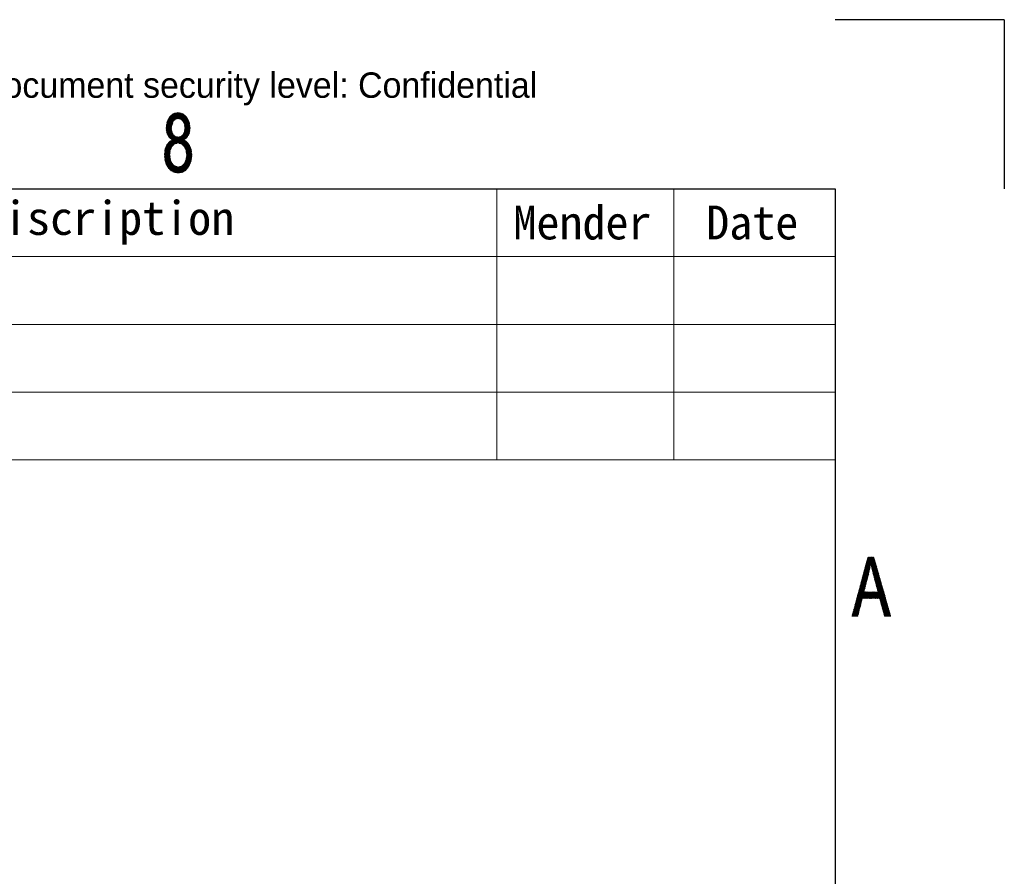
# Model space of a CAD drawing. Header units: millimetres. Extents: x 0 to 420, y 0 to 297.
# Tile 44 of 44: x 362 to 420, y 246 to 297. Entities that reach past the tile are written whole.
import ezdxf

# ---------------------------------------------------------------- set-up
doc = ezdxf.new("R2010")
doc.units = ezdxf.units.MM
doc.layers.add('1', color=7, linetype='Continuous', true_color=0xffffff)
doc.layers.add('171', color=7, linetype='Continuous', true_color=0xffffff)
doc.styles.add('仿宋', font='simfang.ttf')

# ---------------------------------------------------------------- blocks, each defined once
blk = doc.blocks.new('TabularNote3')
at = {"layer": '1', "color": 18, "linetype": 'Continuous', "lineweight": 18}
for p, q in [((344, 287), (390, 287)), ((390, 287), (390, 283)), ((390, 287), (398, 287)), ((398, 287), (410, 287)), ((400.467, 287), (400.467, 283)), ((410, 287), (410, 283)), ((344, 283), (390, 283)), ((390, 283), (398, 283)), ((390, 283), (390, 279)), ((398, 283), (410, 283)), ((400.467, 283), (400.467, 279)), ((410, 283), (410, 279)), ((344, 279), (390, 279)), ((390, 279), (398, 279)), ((390, 279), (390, 275)), ((398, 279), (410, 279)), ((400.467, 279), (400.467, 275)), ((410, 279), (410, 275)), ((344, 275), (390, 275)), ((390, 275), (398, 275)), ((390, 275), (390, 271)), ((398, 275), (410, 275)), ((400.467, 275), (400.467, 271)), ((410, 275), (410, 271)), ((344, 271), (390, 271)), ((390, 271), (398, 271)), ((398, 271), (410, 271))]:
    blk.add_line(p, q, dxfattribs=at)
at = {"layer": '171', "color": 18, "linetype": 'Continuous', "lineweight": 13, "char_height": 2, "attachment_point": 5, "line_spacing_factor": 1.150119, "style": '仿宋'}
for s, insert in [('Discription', (367, 285)), ('Mender', (395.064, 285)), ('Date', (405.102, 285))]:
    blk.add_mtext(s, dxfattribs=dict(at, insert=insert))

msp = doc.modelspace()

# ---------------------------------------------------------------- linework, layer by layer
at = {"layer": '1', "color": 18, "linetype": 'Continuous', "lineweight": 25}
for p, q in [((420, 297), (410, 297)), ((420, 297), (420, 287)), ((10, 287), (410, 287)), ((410, 287), (410, 10))]:
    msp.add_line(p, q, dxfattribs=at)
at = {"layer": '1', "color": 18, "linetype": 'Continuous', "lineweight": 13}
for p, q in [((370.977, 291.472), (370.463, 290.583)), ((370.464, 290.634), (370.943, 291.464)), ((370.468, 290.539), (371.01, 291.479)), ((371.044, 291.487), (370.472, 290.496)), ((370.909, 291.457), (370.473, 290.701)), ((370.476, 290.452), (371.078, 291.495)), ((371.112, 291.502), (370.48, 290.409)), ((370.482, 290.767), (370.874, 291.447)), ((370.486, 290.368), (371.145, 291.51)), ((370.815, 291.396), (370.491, 290.834)), ((370.881, 291.002), (370.497, 290.336)), ((370.5, 290.901), (370.756, 291.344)), ((370.697, 291.293), (370.518, 290.983)), ((370.877, 290.989), (370.521, 290.989)), ((370.53, 291.006), (370.773, 290.585)), ((370.534, 291.014), (370.893, 291.014)), ((370.772, 290.638), (370.543, 291.034)), ((370.921, 291.04), (370.546, 291.04)), ((370.557, 291.061), (370.782, 290.672)), ((370.559, 291.065), (370.949, 291.065)), ((370.792, 290.705), (370.57, 291.088)), ((370.976, 291.09), (370.572, 291.09)), ((370.584, 291.116), (371.004, 291.116)), ((370.584, 291.115), (370.802, 290.738)), ((371.089, 291.141), (370.597, 291.141)), ((370.812, 290.772), (370.598, 291.143)), ((370.609, 291.167), (371.721, 291.167)), ((370.611, 291.17), (370.822, 290.805)), ((371.708, 291.192), (370.622, 291.192)), ((370.832, 290.838), (370.625, 291.197)), ((370.635, 291.217), (371.695, 291.217)), ((370.638, 291.225), (370.842, 290.872)), ((371.683, 291.243), (370.647, 291.243)), ((370.852, 290.905), (370.652, 291.252)), ((370.669, 291.268), (371.656, 291.268)), ((370.671, 291.27), (370.862, 290.938)), ((370.872, 290.972), (370.69, 291.287)), ((371.628, 291.294), (370.698, 291.294)), ((370.71, 291.304), (370.883, 291.004)), ((370.727, 291.319), (371.599, 291.319)), ((370.902, 291.022), (370.729, 291.321)), ((370.749, 291.338), (370.921, 291.04)), ((371.57, 291.344), (370.756, 291.344)), ((370.94, 291.057), (370.768, 291.355)), ((370.786, 291.37), (371.541, 291.37)), ((370.788, 291.372), (370.959, 291.075)), ((370.978, 291.092), (370.807, 291.389)), ((371.513, 291.395), (370.815, 291.395)), ((370.827, 291.406), (370.997, 291.11)), ((370.844, 291.421), (371.484, 291.421)), ((371.019, 291.124), (370.846, 291.423)), ((370.866, 291.44), (371.044, 291.13)), ((371.455, 291.446), (370.873, 291.446)), ((371.176, 291.512), (370.883, 291.004)), ((371.07, 291.137), (370.888, 291.452)), ((370.914, 291.458), (371.096, 291.143)), ((371.121, 291.149), (370.94, 291.464)), ((370.945, 291.062), (371.201, 291.506)), ((370.966, 291.469), (371.147, 291.156)), ((370.975, 291.471), (371.35, 291.471)), ((371.174, 291.159), (370.992, 291.475)), ((371.227, 291.5), (371.008, 291.12)), ((371.018, 291.481), (371.209, 291.15)), ((371.043, 291.13), (371.253, 291.494)), ((371.243, 291.141), (371.044, 291.487)), ((371.07, 291.493), (371.278, 291.132)), ((371.279, 291.488), (371.077, 291.138)), ((371.24, 291.497), (371.087, 291.497)), ((371.312, 291.123), (371.095, 291.499)), ((371.112, 291.147), (371.305, 291.482)), ((371.121, 291.505), (371.367, 291.079)), ((371.331, 291.476), (371.146, 291.156)), ((371.432, 291.017), (371.147, 291.511)), ((371.176, 291.512), (371.846, 290.351)), ((371.177, 291.159), (371.357, 291.47)), ((371.383, 291.464), (371.202, 291.152)), ((371.855, 290.386), (371.21, 291.504)), ((371.228, 291.145), (371.409, 291.458)), ((371.733, 291.141), (371.243, 291.141)), ((371.244, 291.496), (371.859, 290.43)), ((371.434, 291.452), (371.254, 291.139)), ((371.864, 290.473), (371.277, 291.488)), ((371.279, 291.132), (371.459, 291.443)), ((371.478, 291.426), (371.305, 291.125)), ((371.311, 291.48), (371.868, 290.516)), ((371.328, 291.116), (371.497, 291.409)), ((371.329, 291.116), (371.746, 291.116)), ((371.872, 290.56), (371.345, 291.473)), ((371.517, 291.392), (371.347, 291.098)), ((371.759, 291.09), (371.355, 291.09)), ((371.366, 291.08), (371.536, 291.374)), ((371.379, 291.465), (371.875, 290.605)), ((371.382, 291.065), (371.771, 291.065)), ((371.556, 291.357), (371.385, 291.062)), ((371.404, 291.044), (371.575, 291.34)), ((371.784, 291.04), (371.409, 291.04)), ((371.866, 290.672), (371.413, 291.457)), ((371.595, 291.323), (371.423, 291.026)), ((371.435, 291.014), (371.797, 291.014)), ((371.442, 291.008), (371.614, 291.306)), ((371.447, 291.449), (371.857, 290.738)), ((371.809, 290.989), (371.456, 290.989)), ((371.633, 291.289), (371.458, 290.985)), ((371.472, 290.957), (371.653, 291.271)), ((371.672, 291.254), (371.485, 290.93)), ((371.498, 290.902), (371.688, 291.231)), ((371.848, 290.805), (371.501, 291.406)), ((371.702, 291.204), (371.512, 290.874)), ((371.525, 290.847), (371.716, 291.177)), ((371.729, 291.149), (371.538, 290.819)), ((371.544, 290.778), (371.743, 291.122)), ((371.756, 291.095), (371.549, 290.736)), ((371.555, 290.695), (371.77, 291.068)), ((371.784, 291.04), (371.56, 290.654)), ((371.811, 290.986), (371.56, 290.552)), ((371.561, 291.353), (371.838, 290.872)), ((371.566, 290.612), (371.797, 291.013)), ((371.829, 290.939), (371.621, 291.3)), ((370.461, 290.617), (371.007, 289.672)), ((370.461, 290.608), (370.77, 290.608)), ((370.77, 290.633), (370.463, 290.633)), ((370.774, 290.582), (370.463, 290.582)), ((370.982, 289.665), (370.466, 290.559)), ((370.466, 290.557), (370.777, 290.557)), ((370.467, 290.659), (370.778, 290.659)), ((371.033, 289.678), (370.467, 290.658)), ((370.78, 290.532), (370.468, 290.532)), ((370.785, 290.684), (370.47, 290.684)), ((370.471, 290.506), (370.783, 290.506)), ((370.471, 290.498), (370.81, 289.911)), ((370.473, 290.699), (371.058, 289.685)), ((370.786, 290.481), (370.473, 290.481)), ((370.474, 290.709), (370.793, 290.709)), ((370.476, 290.455), (370.789, 290.455)), ((370.801, 290.735), (370.477, 290.735)), ((370.76, 289.948), (370.477, 290.437)), ((371.084, 289.691), (370.478, 290.74)), ((370.792, 290.43), (370.478, 290.43)), ((370.48, 290.405), (370.796, 290.405)), ((370.481, 290.76), (370.808, 290.76)), ((370.816, 290.786), (370.484, 290.786)), ((370.484, 290.781), (371.109, 289.698)), ((370.488, 290.811), (370.824, 290.811)), ((371.135, 289.705), (370.489, 290.823)), ((370.831, 290.836), (370.491, 290.836)), ((370.495, 290.864), (371.16, 289.711)), ((370.495, 290.862), (370.839, 290.862)), ((370.847, 290.887), (370.498, 290.887)), ((370.815, 290.36), (370.501, 290.905)), ((370.502, 290.913), (370.854, 290.913)), ((370.862, 290.938), (370.505, 290.938)), ((370.506, 290.946), (370.789, 290.455)), ((370.508, 290.304), (370.849, 290.896)), ((370.509, 290.963), (370.87, 290.963)), ((370.781, 290.52), (370.516, 290.979)), ((370.817, 290.79), (370.519, 290.272)), ((370.529, 290.24), (370.785, 290.683)), ((370.77, 290.607), (370.54, 290.208)), ((370.551, 290.177), (370.776, 290.565)), ((370.781, 290.523), (370.568, 290.154)), ((370.584, 290.131), (370.786, 290.481)), ((370.791, 290.44), (370.6, 290.108)), ((370.616, 290.086), (370.797, 290.399)), ((371.163, 289.712), (371.837, 290.88)), ((371.843, 290.839), (371.189, 289.705)), ((371.214, 289.699), (371.849, 290.798)), ((371.854, 290.757), (371.24, 289.692)), ((371.265, 289.686), (371.86, 290.716)), ((371.866, 290.675), (371.291, 289.679)), ((371.316, 289.673), (371.871, 290.634)), ((371.875, 290.589), (371.342, 289.666)), ((371.366, 289.657), (371.869, 290.528)), ((371.469, 290.963), (371.822, 290.963)), ((371.829, 290.938), (371.481, 290.938)), ((371.493, 290.913), (371.833, 290.913)), ((371.835, 290.319), (371.497, 290.906)), ((371.836, 290.887), (371.505, 290.887)), ((371.518, 290.862), (371.84, 290.862)), ((371.843, 290.836), (371.53, 290.836)), ((371.539, 290.811), (371.847, 290.811)), ((371.54, 290.405), (371.857, 290.405)), ((371.832, 290.921), (371.543, 290.42)), ((371.85, 290.786), (371.543, 290.786)), ((371.73, 290.095), (371.543, 290.42)), ((371.544, 290.772), (371.824, 290.287)), ((371.859, 290.43), (371.544, 290.43)), ((371.546, 290.76), (371.854, 290.76)), ((371.547, 290.455), (371.862, 290.455)), ((371.548, 290.461), (371.746, 290.118)), ((371.857, 290.735), (371.549, 290.735)), ((371.863, 290.467), (371.549, 289.923)), ((371.551, 290.486), (371.824, 290.959)), ((371.864, 290.481), (371.551, 290.481)), ((371.553, 290.709), (371.861, 290.709)), ((371.813, 290.255), (371.553, 290.706)), ((371.554, 290.506), (371.867, 290.506)), ((371.762, 290.141), (371.554, 290.502)), ((371.864, 290.684), (371.556, 290.684)), ((371.869, 290.532), (371.557, 290.532)), ((371.559, 290.659), (371.868, 290.659)), ((371.559, 290.544), (371.778, 290.164)), ((371.561, 290.557), (371.872, 290.557)), ((371.562, 290.64), (371.803, 290.223)), ((371.872, 290.633), (371.563, 290.633)), ((371.874, 290.582), (371.564, 290.582)), ((371.792, 290.192), (371.565, 290.585)), ((371.566, 290.608), (371.875, 290.608)), ((371.601, 289.962), (371.857, 290.405)), ((371.008, 290.103), (370.364, 288.988)), ((370.365, 289.04), (370.988, 290.121)), ((370.368, 288.944), (371.033, 290.096)), ((370.969, 290.138), (370.371, 289.101)), ((371.059, 290.09), (370.372, 288.9)), ((370.375, 288.856), (371.084, 290.084)), ((370.376, 289.162), (370.787, 289.873)), ((371.11, 290.077), (370.379, 288.811)), ((370.741, 289.845), (370.382, 289.223)), ((370.388, 289.284), (370.696, 289.818)), ((370.806, 290.379), (370.483, 290.379)), ((370.483, 290.376), (370.709, 289.985)), ((370.491, 290.354), (370.818, 290.354)), ((370.83, 290.328), (370.5, 290.328)), ((370.508, 290.303), (370.842, 290.303)), ((370.853, 290.277), (370.517, 290.277)), ((370.645, 290.045), (370.525, 290.253)), ((370.525, 290.252), (370.865, 290.252)), ((370.877, 290.227), (370.534, 290.227)), ((370.543, 290.201), (370.901, 290.201)), ((370.928, 290.176), (370.552, 290.176)), ((370.57, 290.15), (370.956, 290.15)), ((370.984, 290.125), (370.588, 290.125)), ((370.606, 290.1), (371.019, 290.1)), ((371.123, 290.074), (370.624, 290.074)), ((370.81, 290.371), (370.632, 290.063)), ((370.642, 290.049), (371.697, 290.049)), ((370.649, 290.04), (370.823, 290.342)), ((371.679, 290.023), (370.661, 290.023)), ((370.836, 290.314), (370.665, 290.017)), ((370.685, 290.002), (370.849, 290.286)), ((370.691, 289.998), (371.649, 289.998)), ((371.628, 289.82), (370.7, 289.82)), ((370.862, 290.258), (370.706, 289.987)), ((370.865, 289.563), (370.712, 289.827)), ((371.615, 289.973), (370.726, 289.973)), ((370.727, 289.972), (370.876, 290.23)), ((370.734, 289.841), (370.884, 289.581)), ((370.742, 289.846), (371.591, 289.846)), ((370.893, 290.209), (370.747, 289.957)), ((370.903, 289.599), (370.756, 289.854)), ((370.761, 289.947), (371.581, 289.947)), ((370.768, 289.942), (370.912, 290.191)), ((370.777, 289.867), (370.921, 289.617)), ((371.554, 289.871), (370.784, 289.871)), ((370.931, 290.174), (370.789, 289.927)), ((371.547, 289.922), (370.796, 289.922)), ((370.94, 289.635), (370.799, 289.88)), ((370.809, 289.912), (370.95, 290.156)), ((370.816, 289.517), (371.136, 290.071)), ((370.821, 289.893), (370.959, 289.653)), ((370.826, 289.896), (371.517, 289.896)), ((371.162, 290.065), (370.881, 289.579)), ((371.194, 289.704), (370.913, 290.19)), ((370.946, 289.641), (371.193, 290.068)), ((370.976, 290.133), (371.228, 289.695)), ((371.227, 290.077), (370.991, 289.668)), ((371.263, 289.686), (371.025, 290.098)), ((371.025, 289.676), (371.261, 290.085)), ((371.059, 290.09), (371.297, 289.677)), ((371.295, 290.093), (371.06, 289.685)), ((371.331, 289.669), (371.093, 290.082)), ((371.094, 289.694), (371.33, 290.103)), ((371.127, 290.073), (371.37, 289.653)), ((371.393, 290.161), (371.129, 289.703)), ((371.434, 289.593), (371.161, 290.065)), ((371.189, 290.067), (371.498, 289.533)), ((371.958, 288.787), (371.215, 290.074)), ((371.715, 290.074), (371.218, 290.074)), ((371.241, 290.08), (371.962, 288.831)), ((371.965, 288.875), (371.266, 290.086)), ((371.292, 290.092), (371.969, 288.919)), ((371.973, 288.963), (371.318, 290.099)), ((371.321, 290.1), (371.733, 290.1)), ((371.34, 290.112), (371.975, 289.01)), ((371.751, 290.125), (371.354, 290.125)), ((371.969, 289.071), (371.359, 290.129)), ((371.378, 290.147), (371.52, 289.901)), ((371.382, 290.15), (371.769, 290.15)), ((371.529, 289.888), (371.385, 289.639)), ((371.54, 289.917), (371.397, 290.164)), ((371.404, 289.621), (371.55, 289.874)), ((371.786, 290.176), (371.409, 290.176)), ((371.416, 290.182), (371.561, 289.932)), ((371.571, 289.859), (371.423, 289.603)), ((371.581, 289.947), (371.435, 290.2)), ((371.437, 290.201), (371.795, 290.201)), ((371.442, 289.585), (371.592, 289.845)), ((371.454, 290.217), (371.602, 289.962)), ((371.804, 290.227), (371.459, 290.227)), ((371.613, 289.83), (371.461, 289.568)), ((371.622, 289.978), (371.468, 290.245)), ((371.471, 290.252), (371.812, 290.252)), ((371.481, 290.272), (371.643, 289.993)), ((371.821, 290.277), (371.484, 290.277)), ((371.663, 290.008), (371.494, 290.3)), ((371.496, 290.303), (371.83, 290.303)), ((371.508, 290.328), (371.681, 290.027)), ((371.839, 290.328), (371.508, 290.328)), ((371.52, 290.354), (371.847, 290.354)), ((371.698, 290.05), (371.521, 290.356)), ((371.526, 289.891), (371.963, 289.132)), ((371.854, 290.379), (371.532, 290.379)), ((371.534, 290.383), (371.714, 290.073)), ((371.957, 289.194), (371.574, 289.857)), ((371.623, 289.823), (371.951, 289.255)), ((371.834, 290.315), (371.652, 290)), ((371.767, 290.149), (371.791, 290.189)), ((370.383, 288.767), (370.799, 289.487)), ((370.383, 289.236), (370.7, 289.236)), ((370.703, 289.261), (370.386, 289.261)), ((370.726, 288.687), (370.387, 289.274)), ((370.704, 289.273), (370.387, 288.723)), ((370.388, 289.287), (370.706, 289.287)), ((370.391, 289.317), (370.714, 288.759)), ((370.718, 289.312), (370.391, 289.312)), ((370.396, 289.338), (370.73, 289.338)), ((370.701, 288.831), (370.401, 289.351)), ((370.741, 289.363), (370.405, 289.363)), ((370.651, 289.79), (370.406, 289.367)), ((370.412, 289.383), (370.689, 288.902)), ((370.414, 289.388), (370.753, 289.388)), ((370.677, 288.974), (370.423, 289.414)), ((370.765, 289.414), (370.423, 289.414)), ((370.432, 289.439), (370.777, 289.439)), ((370.434, 289.446), (370.674, 289.031)), ((370.788, 289.465), (370.441, 289.465)), ((370.679, 289.073), (370.445, 289.477)), ((370.45, 289.49), (370.8, 289.49)), ((370.452, 289.496), (370.565, 289.692)), ((370.456, 289.509), (370.684, 289.114)), ((370.814, 289.515), (370.459, 289.515)), ((370.689, 289.156), (370.467, 289.541)), ((370.468, 289.541), (370.841, 289.541)), ((370.868, 289.566), (370.476, 289.566)), ((370.479, 289.572), (370.695, 289.198)), ((370.489, 289.592), (370.894, 289.592)), ((370.7, 289.239), (370.493, 289.597)), ((370.921, 289.617), (370.508, 289.617)), ((370.51, 289.619), (370.705, 289.281)), ((370.527, 289.642), (370.948, 289.642)), ((370.717, 289.311), (370.527, 289.641)), ((370.543, 289.663), (370.73, 289.339)), ((370.992, 289.668), (370.547, 289.668)), ((370.743, 289.367), (370.56, 289.685)), ((370.566, 289.693), (371.09, 289.693)), ((370.577, 289.707), (370.756, 289.395)), ((371.744, 289.719), (370.585, 289.719)), ((370.769, 289.424), (370.593, 289.729)), ((370.604, 289.744), (371.725, 289.744)), ((370.61, 289.751), (370.782, 289.452)), ((371.701, 289.769), (370.624, 289.769)), ((370.795, 289.48), (370.626, 289.773)), ((370.647, 289.788), (370.809, 289.508)), ((370.658, 289.795), (371.664, 289.795)), ((370.827, 289.527), (370.669, 289.801)), ((370.69, 289.814), (370.846, 289.545)), ((371.235, 289.693), (371.762, 289.693)), ((371.78, 289.668), (371.335, 289.668)), ((371.381, 289.642), (371.798, 289.642)), ((371.816, 289.617), (371.408, 289.617)), ((371.435, 289.592), (371.834, 289.592)), ((371.853, 289.566), (371.462, 289.566)), ((371.48, 289.55), (371.634, 289.816)), ((371.489, 289.541), (371.864, 289.541)), ((371.655, 289.801), (371.499, 289.532)), ((371.873, 289.515), (371.517, 289.515)), ((371.518, 289.514), (371.676, 289.787)), ((371.532, 289.49), (371.882, 289.49)), ((371.697, 289.772), (371.533, 289.489)), ((371.89, 289.465), (371.544, 289.465)), ((371.546, 289.461), (371.717, 289.756)), ((371.557, 289.439), (371.899, 289.439)), ((371.733, 289.734), (371.559, 289.433)), ((371.908, 289.414), (371.569, 289.414)), ((371.573, 289.405), (371.749, 289.711)), ((371.578, 289.393), (371.954, 288.743)), ((371.581, 289.388), (371.917, 289.388)), ((371.765, 289.688), (371.586, 289.377)), ((371.587, 288.617), (371.952, 289.249)), ((371.926, 289.363), (371.593, 289.363)), ((371.599, 289.349), (371.782, 289.665)), ((371.605, 289.338), (371.935, 289.338)), ((371.798, 289.643), (371.612, 289.322)), ((371.943, 289.312), (371.617, 289.312)), ((371.626, 289.294), (371.814, 289.62)), ((371.629, 289.287), (371.948, 289.287)), ((371.83, 289.597), (371.635, 289.259)), ((371.951, 289.261), (371.635, 289.261)), ((371.948, 288.703), (371.638, 289.24)), ((371.638, 289.236), (371.953, 289.236)), ((371.948, 289.293), (371.639, 288.758)), ((371.64, 289.218), (371.847, 289.575)), ((371.861, 289.549), (371.646, 289.176)), ((371.647, 288.823), (371.938, 289.327)), ((371.651, 289.134), (371.872, 289.517)), ((371.927, 289.359), (371.655, 288.888)), ((371.883, 289.486), (371.656, 289.093)), ((371.662, 289.051), (371.894, 289.454)), ((371.663, 288.953), (371.916, 289.39)), ((371.905, 289.422), (371.667, 289.01)), ((371.937, 289.331), (371.672, 289.79)), ((371.736, 289.729), (371.893, 289.458)), ((370.963, 287.971), (370.362, 289.012)), ((370.672, 289.007), (370.362, 289.007)), ((370.364, 289.033), (370.674, 289.033)), ((370.365, 288.982), (370.676, 288.982)), ((370.677, 289.058), (370.366, 289.058)), ((370.366, 289.056), (370.995, 287.966)), ((370.68, 288.956), (370.367, 288.956)), ((370.367, 288.953), (370.927, 287.982)), ((370.369, 289.083), (370.68, 289.083)), ((370.369, 288.931), (370.684, 288.931)), ((371.027, 287.962), (370.37, 289.1)), ((370.684, 289.109), (370.371, 289.109)), ((370.689, 288.906), (370.371, 288.906)), ((370.885, 288.004), (370.372, 288.893)), ((370.373, 288.88), (370.693, 288.88)), ((370.374, 289.134), (370.687, 289.134)), ((370.375, 289.143), (371.059, 287.957)), ((370.697, 288.855), (370.375, 288.855)), ((370.69, 289.16), (370.376, 289.16)), ((370.377, 288.834), (370.843, 288.026)), ((370.378, 288.829), (370.702, 288.829)), ((371.091, 287.952), (370.379, 289.187)), ((370.379, 289.185), (370.693, 289.185)), ((370.706, 288.804), (370.38, 288.804)), ((370.696, 289.211), (370.381, 289.211)), ((370.382, 288.779), (370.71, 288.779)), ((370.801, 288.048), (370.382, 288.774)), ((370.383, 289.23), (371.124, 287.947)), ((370.715, 288.753), (370.384, 288.753)), ((370.386, 288.728), (370.719, 288.728)), ((370.391, 288.708), (370.759, 288.07)), ((370.723, 288.702), (370.393, 288.702)), ((370.397, 288.689), (370.696, 289.208)), ((370.4, 288.677), (370.727, 288.677)), ((370.688, 289.143), (370.406, 288.655)), ((370.416, 288.621), (370.68, 289.078)), ((370.672, 289.013), (370.426, 288.588)), ((370.436, 288.554), (370.677, 288.972)), ((370.684, 288.933), (370.446, 288.52)), ((370.455, 288.486), (370.691, 288.894)), ((370.697, 288.854), (370.467, 288.456)), ((370.482, 288.43), (370.704, 288.815)), ((370.711, 288.776), (370.496, 288.404)), ((370.511, 288.378), (370.717, 288.737)), ((370.724, 288.697), (370.525, 288.352)), ((370.539, 288.327), (370.731, 288.658)), ((371.956, 289.206), (371.231, 287.95)), ((371.263, 287.954), (371.96, 289.162)), ((371.965, 289.119), (371.295, 287.959)), ((371.327, 287.964), (371.969, 289.075)), ((371.973, 289.032), (371.359, 287.969)), ((371.392, 287.974), (371.975, 288.984)), ((371.97, 288.924), (371.432, 287.994)), ((371.475, 288.016), (371.964, 288.864)), ((371.959, 288.805), (371.517, 288.038)), ((371.559, 288.06), (371.954, 288.745)), ((371.935, 288.661), (371.608, 288.095)), ((371.806, 288.339), (371.613, 288.673)), ((371.615, 288.677), (371.94, 288.677)), ((371.626, 288.701), (371.821, 288.364)), ((371.947, 288.702), (371.627, 288.702)), ((371.635, 288.728), (371.953, 288.728)), ((371.835, 288.39), (371.636, 288.735)), ((371.955, 288.753), (371.638, 288.753)), ((371.956, 289.211), (371.641, 289.211)), ((371.641, 288.777), (371.85, 288.416)), ((371.642, 288.779), (371.957, 288.779)), ((371.645, 289.185), (371.958, 289.185)), ((371.959, 288.804), (371.645, 288.804)), ((371.646, 289.175), (371.938, 288.669)), ((371.864, 288.441), (371.647, 288.818)), ((371.961, 289.16), (371.648, 289.16)), ((371.648, 288.829), (371.961, 288.829)), ((371.651, 289.134), (371.963, 289.134)), ((371.964, 288.855), (371.651, 288.855)), ((371.652, 288.86), (371.878, 288.468)), ((371.928, 288.636), (371.654, 289.109)), ((371.966, 289.109), (371.654, 289.109)), ((371.654, 288.88), (371.966, 288.88)), ((371.888, 288.501), (371.657, 288.902)), ((371.658, 289.083), (371.968, 289.083)), ((371.968, 288.906), (371.658, 288.906)), ((371.971, 289.058), (371.661, 289.058)), ((371.661, 288.931), (371.97, 288.931)), ((371.662, 288.943), (371.898, 288.535)), ((371.663, 289.044), (371.918, 288.602)), ((371.664, 289.033), (371.973, 289.033)), ((371.973, 288.956), (371.664, 288.956)), ((371.976, 289.007), (371.667, 289.007)), ((371.667, 288.982), (371.975, 288.982)), ((371.908, 288.569), (371.668, 288.985)), ((370.733, 288.652), (370.407, 288.652)), ((370.415, 288.626), (370.75, 288.626)), ((370.695, 288.131), (370.421, 288.606)), ((370.768, 288.601), (370.422, 288.601)), ((370.43, 288.575), (370.785, 288.575)), ((370.802, 288.55), (370.437, 288.55)), ((370.444, 288.525), (370.82, 288.525)), ((370.45, 288.504), (370.622, 288.207)), ((370.837, 288.499), (370.452, 288.499)), ((370.459, 288.474), (370.854, 288.474)), ((370.871, 288.448), (370.472, 288.448)), ((370.486, 288.423), (370.889, 288.423)), ((370.906, 288.398), (370.5, 288.398)), ((370.514, 288.372), (370.954, 288.372)), ((371.025, 288.347), (370.528, 288.347)), ((370.542, 288.321), (371.095, 288.321)), ((370.746, 288.633), (370.554, 288.301)), ((371.166, 288.296), (370.556, 288.296)), ((370.568, 288.275), (370.762, 288.61)), ((370.57, 288.271), (371.768, 288.271)), ((370.777, 288.587), (370.583, 288.249)), ((371.753, 288.245), (370.585, 288.245)), ((370.6, 288.229), (370.793, 288.563)), ((370.609, 288.22), (371.729, 288.22)), ((370.809, 288.54), (370.619, 288.21)), ((371.704, 288.194), (370.634, 288.194)), ((370.637, 288.191), (370.825, 288.517)), ((370.841, 288.493), (370.655, 288.172)), ((370.658, 288.169), (371.68, 288.169)), ((370.674, 288.153), (370.857, 288.47)), ((371.655, 288.144), (370.683, 288.144)), ((370.873, 288.447), (370.692, 288.134)), ((370.708, 288.118), (371.631, 288.118)), ((370.711, 288.115), (370.889, 288.423)), ((370.904, 288.4), (370.729, 288.096)), ((371.606, 288.093), (370.732, 288.093)), ((370.747, 288.077), (370.924, 288.383)), ((370.948, 288.374), (370.77, 288.065)), ((370.792, 288.053), (370.973, 288.366)), ((370.997, 288.357), (370.815, 288.041)), ((371.156, 287.942), (370.819, 288.525)), ((370.837, 288.03), (371.021, 288.348)), ((371.045, 288.339), (370.86, 288.018)), ((370.882, 288.006), (371.07, 288.331)), ((371.094, 288.322), (370.905, 287.994)), ((370.927, 287.983), (371.118, 288.313)), ((370.932, 288.38), (371.185, 287.943)), ((371.143, 288.304), (370.951, 287.973)), ((371.212, 287.947), (370.969, 288.367)), ((370.978, 287.969), (371.167, 288.296)), ((371.199, 288.3), (371.005, 287.965)), ((371.006, 288.353), (371.239, 287.951)), ((371.032, 287.961), (371.233, 288.309)), ((371.266, 287.955), (371.043, 288.34)), ((371.267, 288.318), (371.059, 287.957)), ((371.08, 288.327), (371.293, 287.959)), ((371.086, 287.953), (371.302, 288.326)), ((371.336, 288.335), (371.113, 287.949)), ((371.32, 287.963), (371.117, 288.314)), ((371.14, 287.945), (371.371, 288.345)), ((371.154, 288.3), (371.347, 287.967)), ((371.435, 288.405), (371.167, 287.941)), ((371.782, 288.296), (371.182, 288.296)), ((371.374, 287.971), (371.185, 288.297)), ((371.199, 287.945), (371.499, 288.464)), ((371.211, 288.303), (371.4, 287.977)), ((371.422, 287.988), (371.237, 288.31)), ((371.262, 288.316), (371.445, 288)), ((371.283, 288.321), (371.797, 288.321)), ((371.467, 288.012), (371.288, 288.323)), ((371.313, 288.329), (371.49, 288.024)), ((371.512, 288.035), (371.339, 288.336)), ((371.365, 288.342), (371.535, 288.047)), ((371.811, 288.347), (371.373, 288.347)), ((371.557, 288.059), (371.385, 288.358)), ((371.4, 288.372), (371.825, 288.372)), ((371.404, 288.375), (371.58, 288.071)), ((371.6, 288.086), (371.423, 288.393)), ((371.839, 288.398), (371.428, 288.398)), ((371.442, 288.411), (371.618, 288.105)), ((371.455, 288.423), (371.854, 288.423)), ((371.637, 288.124), (371.461, 288.429)), ((371.48, 288.447), (371.655, 288.143)), ((371.868, 288.448), (371.482, 288.448)), ((371.673, 288.162), (371.499, 288.464)), ((371.509, 288.474), (371.88, 288.474)), ((371.518, 288.482), (371.692, 288.181)), ((371.888, 288.499), (371.532, 288.499)), ((371.71, 288.2), (371.535, 288.505)), ((371.544, 288.525), (371.895, 288.525)), ((371.548, 288.533), (371.729, 288.219)), ((371.902, 288.55), (371.556, 288.55)), ((371.747, 288.238), (371.561, 288.561)), ((371.568, 288.575), (371.91, 288.575)), ((371.574, 288.589), (371.763, 288.261)), ((371.917, 288.601), (371.579, 288.601)), ((371.777, 288.287), (371.587, 288.617)), ((371.591, 288.626), (371.925, 288.626)), ((371.6, 288.645), (371.792, 288.313)), ((371.932, 288.652), (371.603, 288.652)), ((371.681, 288.17), (371.905, 288.557)), ((370.765, 288.067), (371.573, 288.067)), ((371.525, 288.042), (370.814, 288.042)), ((370.862, 288.017), (371.476, 288.017)), ((371.428, 287.991), (370.911, 287.991)), ((371, 287.966), (371.338, 287.966)), ((411.579, 263.921), (412.09, 264.808)), ((412.103, 264.879), (411.604, 264.016)), ((411.63, 264.111), (412.286, 265.248)), ((412.258, 265.25), (411.655, 264.206)), ((411.681, 264.301), (412.229, 265.25)), ((412.199, 265.25), (411.706, 264.396)), ((411.732, 264.492), (412.17, 265.25)), ((412.141, 265.25), (411.758, 264.587)), ((411.783, 264.682), (412.111, 265.25)), ((412.082, 265.25), (411.809, 264.777)), ((412.022, 264.437), (411.814, 264.797)), ((412.089, 264.798), (411.815, 264.798)), ((411.821, 264.824), (412.093, 264.824)), ((411.823, 264.832), (412.03, 264.474)), ((412.097, 264.849), (411.828, 264.849)), ((412.038, 264.51), (411.833, 264.866)), ((411.834, 264.872), (412.053, 265.25)), ((411.835, 264.875), (412.102, 264.875)), ((411.842, 264.901), (412.047, 264.547)), ((412.385, 264.9), (411.842, 264.9)), ((411.849, 264.926), (412.378, 264.926)), ((412.053, 264.586), (411.851, 264.935)), ((412.371, 264.951), (411.855, 264.951)), ((412.023, 265.25), (411.86, 264.967)), ((411.861, 264.97), (412.06, 264.625)), ((411.862, 264.976), (412.364, 264.976)), ((412.356, 265.002), (411.869, 265.002)), ((412.066, 264.664), (411.87, 265.005)), ((411.876, 265.027), (412.349, 265.027)), ((411.879, 265.039), (412.073, 264.704)), ((412.342, 265.053), (411.883, 265.053)), ((411.885, 265.062), (411.994, 265.25)), ((412.08, 264.743), (411.889, 265.074)), ((411.89, 265.078), (412.334, 265.078)), ((412.327, 265.103), (411.896, 265.103)), ((411.898, 265.109), (412.086, 264.782)), ((411.903, 265.129), (412.32, 265.129)), ((412.093, 264.822), (411.907, 265.143)), ((412.313, 265.154), (411.91, 265.154)), ((411.965, 265.25), (411.911, 265.157)), ((411.917, 265.18), (412.305, 265.18)), ((411.917, 265.178), (412.099, 264.861)), ((412.298, 265.205), (411.924, 265.205)), ((412.661, 263.94), (411.926, 265.213)), ((411.931, 265.23), (412.291, 265.23)), ((411.935, 265.247), (412.632, 264.041)), ((412.603, 264.142), (411.963, 265.25)), ((411.992, 265.25), (412.574, 264.242)), ((412.545, 264.343), (412.021, 265.25)), ((412.051, 265.25), (412.516, 264.444)), ((412.487, 264.545), (412.08, 265.25)), ((412.296, 265.214), (412.103, 264.881)), ((412.105, 264.875), (412.393, 264.875)), ((412.109, 265.25), (412.458, 264.645)), ((412.4, 264.849), (412.11, 264.849)), ((412.112, 264.844), (412.305, 265.18)), ((412.113, 264.838), (412.689, 263.839)), ((412.116, 264.824), (412.407, 264.824)), ((412.315, 265.146), (412.12, 264.807)), ((412.415, 264.798), (412.122, 264.798)), ((412.128, 264.771), (412.325, 265.112)), ((412.335, 265.078), (412.136, 264.734)), ((412.43, 264.746), (412.139, 265.25)), ((412.144, 264.697), (412.344, 265.044)), ((412.354, 265.01), (412.152, 264.661)), ((412.16, 264.624), (412.364, 264.976)), ((412.168, 265.25), (412.401, 264.847)), ((412.373, 264.942), (412.169, 264.587)), ((412.177, 264.551), (412.383, 264.908)), ((412.393, 264.874), (412.186, 264.516)), ((412.195, 264.48), (412.403, 264.84)), ((412.372, 264.948), (412.197, 265.25)), ((412.412, 264.806), (412.204, 264.445)), ((412.227, 265.25), (412.343, 265.048)), ((412.314, 265.149), (412.256, 265.25)), ((411.983, 264.265), (411.4, 263.256)), ((411.425, 263.351), (412.002, 264.349)), ((412.021, 264.433), (411.451, 263.446)), ((411.476, 263.541), (412.04, 264.516)), ((412.054, 264.593), (411.502, 263.636)), ((411.528, 263.731), (412.066, 264.664)), ((412.078, 264.736), (411.553, 263.826)), ((411.657, 264.214), (411.971, 264.214)), ((411.977, 264.24), (411.664, 264.24)), ((411.881, 263.869), (411.665, 264.243)), ((411.671, 264.265), (411.983, 264.265)), ((411.674, 264.277), (411.89, 263.904)), ((411.988, 264.29), (411.678, 264.29)), ((411.899, 263.939), (411.684, 264.312)), ((411.685, 264.316), (411.994, 264.316)), ((412, 264.341), (411.692, 264.341)), ((411.693, 264.347), (411.908, 263.974)), ((411.698, 264.367), (412.006, 264.367)), ((411.917, 264.009), (411.702, 264.381)), ((412.011, 264.392), (411.705, 264.392)), ((411.712, 264.417), (412.017, 264.417)), ((411.712, 264.416), (411.926, 264.044)), ((412.023, 264.443), (411.719, 264.443)), ((411.936, 264.079), (411.721, 264.451)), ((411.726, 264.468), (412.029, 264.468)), ((411.73, 264.485), (411.945, 264.114)), ((412.035, 264.494), (411.733, 264.494)), ((411.739, 264.519), (412.04, 264.519)), ((411.954, 264.149), (411.74, 264.52)), ((412.046, 264.544), (411.746, 264.544)), ((411.749, 264.554), (411.963, 264.184)), ((411.753, 264.57), (412.05, 264.57)), ((411.972, 264.219), (411.758, 264.589)), ((412.055, 264.595), (411.76, 264.595)), ((411.767, 264.621), (412.059, 264.621)), ((411.768, 264.624), (411.98, 264.255)), ((412.063, 264.646), (411.774, 264.646)), ((411.989, 264.292), (411.777, 264.658)), ((411.78, 264.671), (412.068, 264.671)), ((411.786, 264.693), (411.997, 264.328)), ((412.072, 264.697), (411.787, 264.697)), ((411.794, 264.722), (412.076, 264.722)), ((412.005, 264.364), (411.795, 264.728)), ((412.08, 264.748), (411.801, 264.748)), ((411.805, 264.762), (412.013, 264.401)), ((411.808, 264.773), (412.085, 264.773)), ((412.127, 264.773), (412.422, 264.773)), ((412.718, 263.738), (412.131, 264.755)), ((412.429, 264.748), (412.133, 264.748)), ((412.139, 264.722), (412.436, 264.722)), ((412.444, 264.697), (412.144, 264.697)), ((412.15, 264.673), (412.747, 263.638)), ((412.15, 264.671), (412.451, 264.671)), ((412.458, 264.646), (412.155, 264.646)), ((412.161, 264.621), (412.465, 264.621)), ((412.473, 264.595), (412.167, 264.595)), ((412.776, 263.537), (412.168, 264.59)), ((412.172, 264.57), (412.48, 264.57)), ((412.487, 264.544), (412.179, 264.544)), ((412.185, 264.519), (412.495, 264.519)), ((412.189, 264.503), (412.805, 263.436)), ((412.502, 264.494), (412.191, 264.494)), ((412.198, 264.468), (412.509, 264.468)), ((412.516, 264.443), (412.204, 264.443)), ((412.211, 264.417), (412.524, 264.417)), ((412.834, 263.335), (412.212, 264.412)), ((412.213, 264.41), (412.422, 264.772)), ((412.531, 264.392), (412.217, 264.392)), ((412.432, 264.738), (412.222, 264.374)), ((412.224, 264.367), (412.538, 264.367)), ((412.546, 264.341), (412.23, 264.341)), ((412.231, 264.339), (412.442, 264.704)), ((412.235, 264.322), (412.863, 263.235)), ((412.236, 264.316), (412.553, 264.316)), ((412.451, 264.67), (412.24, 264.304)), ((412.56, 264.29), (412.243, 264.29)), ((412.249, 264.268), (412.461, 264.636)), ((412.249, 264.265), (412.567, 264.265)), ((412.575, 264.24), (412.256, 264.24)), ((412.471, 264.602), (412.257, 264.233)), ((412.891, 263.134), (412.258, 264.231)), ((412.262, 264.214), (412.582, 264.214)), ((412.266, 264.198), (412.48, 264.568)), ((412.49, 264.535), (412.275, 264.162)), ((412.285, 264.128), (412.5, 264.501)), ((412.51, 264.467), (412.294, 264.093)), ((412.303, 264.058), (412.519, 264.433)), ((412.529, 264.399), (412.312, 264.023)), ((412.321, 263.988), (412.539, 264.365)), ((412.549, 264.331), (412.33, 263.953)), ((412.34, 263.918), (412.558, 264.297)), ((412.568, 264.263), (412.349, 263.883)), ((412.358, 263.849), (412.578, 264.229)), ((411.84, 263.713), (411.246, 262.685)), ((411.272, 262.78), (411.864, 263.806)), ((411.888, 263.899), (411.298, 262.875)), ((411.323, 262.97), (411.913, 263.992)), ((411.937, 264.085), (411.349, 263.065)), ((411.374, 263.16), (411.962, 264.178)), ((411.818, 263.63), (411.5, 263.63)), ((411.507, 263.655), (411.825, 263.655)), ((411.507, 263.654), (411.725, 263.276)), ((411.831, 263.681), (411.514, 263.681)), ((411.734, 263.311), (411.516, 263.688)), ((411.521, 263.706), (411.838, 263.706)), ((411.525, 263.723), (411.743, 263.345)), ((411.845, 263.732), (411.528, 263.732)), ((411.753, 263.38), (411.535, 263.758)), ((411.535, 263.757), (411.851, 263.757)), ((411.858, 263.782), (411.541, 263.782)), ((411.544, 263.792), (411.762, 263.415)), ((411.548, 263.808), (411.865, 263.808)), ((411.771, 263.45), (411.553, 263.827)), ((411.871, 263.833), (411.555, 263.833)), ((411.562, 263.859), (411.878, 263.859)), ((411.563, 263.862), (411.78, 263.485)), ((411.885, 263.884), (411.569, 263.884)), ((411.789, 263.52), (411.572, 263.896)), ((411.575, 263.909), (411.891, 263.909)), ((411.581, 263.931), (411.798, 263.555)), ((411.898, 263.935), (411.582, 263.935)), ((411.589, 263.96), (411.905, 263.96)), ((411.807, 263.59), (411.591, 263.966)), ((411.911, 263.986), (411.596, 263.986)), ((411.6, 264), (411.817, 263.625)), ((411.603, 264.011), (411.918, 264.011)), ((411.826, 263.66), (411.609, 264.035)), ((411.924, 264.036), (411.61, 264.036)), ((411.616, 264.062), (411.931, 264.062)), ((411.619, 264.069), (411.835, 263.695)), ((411.938, 264.087), (411.623, 264.087)), ((411.844, 263.73), (411.628, 264.104)), ((411.63, 264.113), (411.944, 264.113)), ((411.637, 264.139), (411.853, 263.764)), ((411.951, 264.138), (411.637, 264.138)), ((411.644, 264.163), (411.958, 264.163)), ((411.862, 263.799), (411.646, 264.173)), ((411.964, 264.189), (411.651, 264.189)), ((411.656, 264.208), (411.872, 263.834)), ((412.589, 264.189), (412.269, 264.189)), ((412.275, 264.163), (412.596, 264.163)), ((412.281, 264.14), (412.92, 263.033)), ((412.604, 264.138), (412.282, 264.138)), ((412.288, 264.113), (412.611, 264.113)), ((412.618, 264.087), (412.295, 264.087)), ((412.302, 264.062), (412.626, 264.062)), ((412.949, 262.932), (412.306, 264.047)), ((412.633, 264.036), (412.309, 264.036)), ((412.315, 264.011), (412.64, 264.011)), ((412.647, 263.986), (412.322, 263.986)), ((412.329, 263.96), (412.655, 263.96)), ((412.33, 263.953), (412.978, 262.832)), ((412.662, 263.935), (412.335, 263.935)), ((412.342, 263.909), (412.669, 263.909)), ((412.677, 263.884), (412.349, 263.884)), ((413.007, 262.731), (412.355, 263.86)), ((412.355, 263.859), (412.684, 263.859)), ((412.691, 263.833), (412.362, 263.833)), ((412.587, 264.195), (412.367, 263.814)), ((412.369, 263.808), (412.698, 263.808)), ((412.376, 263.779), (412.597, 264.161)), ((412.706, 263.782), (412.376, 263.782)), ((412.38, 263.766), (413.036, 262.63)), ((412.382, 263.757), (412.713, 263.757)), ((412.607, 264.127), (412.386, 263.744)), ((412.72, 263.732), (412.389, 263.732)), ((412.395, 263.709), (412.617, 264.093)), ((412.396, 263.706), (412.727, 263.706)), ((412.735, 263.681), (412.402, 263.681)), ((412.626, 264.059), (412.404, 263.674)), ((413.065, 262.529), (412.404, 263.673)), ((412.409, 263.655), (412.742, 263.655)), ((412.413, 263.639), (412.636, 264.025)), ((412.749, 263.63), (412.416, 263.63)), ((412.646, 263.991), (412.423, 263.604)), ((412.432, 263.57), (412.656, 263.957)), ((412.665, 263.923), (412.441, 263.535)), ((412.45, 263.5), (412.675, 263.889)), ((412.685, 263.855), (412.459, 263.465)), ((412.468, 263.43), (412.694, 263.821)), ((412.704, 263.787), (412.478, 263.395)), ((412.487, 263.36), (412.714, 263.754)), ((412.724, 263.72), (412.496, 263.325)), ((412.505, 263.291), (412.733, 263.686)), ((412.743, 263.652), (412.514, 263.256)), ((411.016, 261.829), (411.8, 263.187)), ((411.771, 263.187), (411.042, 261.925)), ((411.068, 262.02), (411.742, 263.187)), ((411.712, 263.187), (411.093, 262.115)), ((411.119, 262.21), (411.718, 263.247)), ((411.742, 263.34), (411.144, 262.305)), ((411.17, 262.4), (411.767, 263.434)), ((411.791, 263.527), (411.195, 262.495)), ((411.221, 262.59), (411.815, 263.62)), ((411.574, 262.674), (411.349, 263.065)), ((412.909, 263.071), (411.35, 263.071)), ((411.357, 263.096), (412.902, 263.096)), ((411.358, 263.1), (411.583, 262.71)), ((412.895, 263.122), (411.364, 263.122)), ((411.592, 262.745), (411.367, 263.134)), ((411.371, 263.147), (412.888, 263.147)), ((411.376, 263.169), (411.601, 262.78)), ((412.88, 263.173), (411.377, 263.173)), ((411.384, 263.198), (411.705, 263.198)), ((411.613, 262.81), (411.386, 263.203)), ((411.711, 263.223), (411.391, 263.223)), ((411.395, 263.238), (411.642, 262.81)), ((411.398, 263.249), (411.718, 263.249)), ((411.672, 262.81), (411.404, 263.273)), ((411.725, 263.274), (411.405, 263.274)), ((411.412, 263.3), (411.731, 263.3)), ((411.414, 263.307), (411.701, 262.81)), ((411.738, 263.325), (411.418, 263.325)), ((411.73, 262.81), (411.423, 263.342)), ((411.425, 263.35), (411.745, 263.35)), ((411.432, 263.377), (411.759, 262.81)), ((411.751, 263.376), (411.432, 263.376)), ((411.439, 263.401), (411.758, 263.401)), ((411.789, 262.81), (411.442, 263.411)), ((411.765, 263.427), (411.446, 263.427)), ((411.451, 263.446), (411.818, 262.81)), ((411.453, 263.452), (411.771, 263.452)), ((411.778, 263.477), (411.459, 263.477)), ((411.847, 262.81), (411.46, 263.481)), ((411.466, 263.503), (411.785, 263.503)), ((411.47, 263.515), (411.877, 262.81)), ((411.791, 263.528), (411.473, 263.528)), ((411.906, 262.81), (411.479, 263.55)), ((411.48, 263.554), (411.798, 263.554)), ((411.805, 263.579), (411.487, 263.579)), ((411.488, 263.585), (411.707, 263.206)), ((411.494, 263.604), (411.811, 263.604)), ((411.716, 263.241), (411.497, 263.619)), ((411.83, 263.187), (411.612, 262.81)), ((411.641, 262.81), (411.859, 263.187)), ((411.888, 263.187), (411.671, 262.81)), ((411.7, 262.81), (411.918, 263.187)), ((411.718, 263.187), (411.935, 262.81)), ((411.947, 263.187), (411.729, 262.81)), ((411.965, 262.81), (411.747, 263.187)), ((411.758, 262.81), (411.976, 263.187)), ((411.776, 263.187), (411.994, 262.81)), ((412.006, 263.187), (411.788, 262.81)), ((412.023, 262.81), (411.805, 263.187)), ((411.817, 262.81), (412.035, 263.187)), ((411.835, 263.187), (412.053, 262.81)), ((412.064, 263.187), (411.847, 262.81)), ((412.082, 262.81), (411.864, 263.187)), ((411.876, 262.81), (412.094, 263.187)), ((411.893, 263.187), (412.111, 262.81)), ((412.123, 263.187), (411.905, 262.81)), ((412.141, 262.81), (411.923, 263.187)), ((411.935, 262.81), (412.152, 263.187)), ((411.952, 263.187), (412.17, 262.81)), ((412.182, 263.187), (411.964, 262.81)), ((412.199, 262.81), (411.981, 263.187)), ((411.993, 262.81), (412.211, 263.187)), ((412.011, 263.187), (412.228, 262.81)), ((412.24, 263.187), (412.022, 262.81)), ((412.258, 262.81), (412.04, 263.187)), ((412.052, 262.81), (412.27, 263.187)), ((412.069, 263.187), (412.287, 262.81)), ((412.299, 263.187), (412.081, 262.81)), ((412.316, 262.81), (412.099, 263.187)), ((412.111, 262.81), (412.328, 263.187)), ((412.128, 263.187), (412.346, 262.81)), ((412.358, 263.187), (412.14, 262.81)), ((412.375, 262.81), (412.157, 263.187)), ((412.169, 262.81), (412.387, 263.187)), ((412.186, 263.187), (412.404, 262.81)), ((412.416, 263.187), (412.199, 262.81)), ((412.434, 262.81), (412.216, 263.187)), ((412.228, 262.81), (412.446, 263.187)), ((412.245, 263.187), (412.463, 262.81)), ((412.475, 263.187), (412.257, 262.81)), ((412.492, 262.81), (412.274, 263.187)), ((412.286, 262.81), (412.504, 263.187)), ((412.304, 263.187), (412.522, 262.81)), ((412.763, 263.584), (412.316, 262.81)), ((412.551, 262.81), (412.333, 263.187)), ((412.345, 262.81), (412.772, 263.55)), ((412.362, 263.187), (412.58, 262.81)), ((412.782, 263.516), (412.375, 262.81)), ((412.609, 262.81), (412.392, 263.187)), ((412.404, 262.81), (412.792, 263.482)), ((412.421, 263.187), (413.251, 261.75)), ((412.422, 263.604), (412.757, 263.604)), ((412.429, 263.579), (413.094, 262.428)), ((412.764, 263.579), (412.429, 263.579)), ((412.801, 263.448), (412.433, 262.81)), ((412.436, 263.554), (412.771, 263.554)), ((412.778, 263.528), (412.443, 263.528)), ((412.449, 263.503), (412.786, 263.503)), ((413.28, 261.75), (412.45, 263.187)), ((413.122, 262.328), (412.454, 263.486)), ((412.793, 263.477), (412.456, 263.477)), ((412.463, 263.452), (412.8, 263.452)), ((412.463, 262.81), (412.811, 263.414)), ((412.808, 263.427), (412.469, 263.427)), ((412.476, 263.401), (412.815, 263.401)), ((412.478, 263.392), (413.151, 262.227)), ((412.48, 263.187), (413.267, 261.824)), ((412.822, 263.376), (412.483, 263.376)), ((412.489, 263.35), (412.829, 263.35)), ((412.821, 263.38), (412.492, 262.81)), ((412.837, 263.325), (412.496, 263.325)), ((412.503, 263.3), (412.844, 263.3)), ((413.18, 262.126), (412.503, 263.299)), ((413.238, 261.925), (412.509, 263.187)), ((412.851, 263.274), (412.51, 263.274)), ((412.516, 263.249), (412.858, 263.249)), ((412.521, 262.81), (412.831, 263.346)), ((412.866, 263.223), (412.523, 263.223)), ((412.524, 263.221), (412.753, 263.618)), ((412.528, 263.206), (413.209, 262.025)), ((412.53, 263.198), (412.873, 263.198)), ((412.84, 263.312), (412.551, 262.81)), ((412.58, 262.81), (412.85, 263.278)), ((412.86, 263.244), (412.609, 262.81)), ((412.635, 262.803), (412.87, 263.21)), ((412.879, 263.176), (412.644, 262.769)), ((412.653, 262.734), (412.889, 263.142)), ((412.899, 263.108), (412.663, 262.699)), ((412.672, 262.665), (412.909, 263.074)), ((411.606, 262.799), (411, 261.75)), ((411.029, 261.75), (411.583, 262.708)), ((411.56, 262.618), (411.059, 261.75)), ((411.088, 261.75), (411.537, 262.527)), ((411.19, 262.476), (411.422, 262.075)), ((411.193, 262.487), (411.526, 262.487)), ((411.533, 262.512), (411.2, 262.512)), ((411.431, 262.11), (411.2, 262.511)), ((411.207, 262.538), (411.539, 262.538)), ((411.209, 262.545), (411.44, 262.146)), ((411.546, 262.563), (411.214, 262.563)), ((411.449, 262.181), (411.218, 262.58)), ((411.22, 262.588), (411.552, 262.588)), ((411.227, 262.615), (411.458, 262.216)), ((411.559, 262.614), (411.227, 262.614)), ((411.234, 262.639), (411.565, 262.639)), ((411.466, 262.251), (411.237, 262.649)), ((411.571, 262.665), (411.241, 262.665)), ((411.246, 262.684), (411.475, 262.287)), ((411.248, 262.69), (411.578, 262.69)), ((411.584, 262.715), (411.254, 262.715)), ((411.484, 262.322), (411.255, 262.719)), ((411.261, 262.741), (411.591, 262.741)), ((411.265, 262.753), (411.493, 262.357)), ((411.597, 262.766), (411.268, 262.766)), ((411.502, 262.392), (411.274, 262.788)), ((411.275, 262.792), (411.604, 262.792)), ((412.982, 262.817), (411.282, 262.817)), ((411.283, 262.822), (411.511, 262.428)), ((411.289, 262.842), (412.975, 262.842)), ((411.52, 262.463), (411.293, 262.857)), ((412.968, 262.868), (411.295, 262.868)), ((411.302, 262.893), (412.96, 262.893)), ((411.302, 262.892), (411.529, 262.498)), ((412.953, 262.919), (411.309, 262.919)), ((411.538, 262.533), (411.311, 262.926)), ((411.316, 262.944), (412.946, 262.944)), ((411.321, 262.961), (411.547, 262.569)), ((412.939, 262.969), (411.323, 262.969)), ((411.556, 262.604), (411.33, 262.996)), ((411.33, 262.995), (412.931, 262.995)), ((412.924, 263.02), (411.336, 263.02)), ((411.339, 263.03), (411.565, 262.639)), ((411.343, 263.046), (412.917, 263.046)), ((412.638, 262.792), (412.99, 262.792)), ((412.997, 262.766), (412.645, 262.766)), ((412.651, 262.741), (413.004, 262.741)), ((413.221, 261.75), (412.653, 262.734)), ((413.011, 262.715), (412.658, 262.715)), ((412.665, 262.69), (413.019, 262.69)), ((413.026, 262.665), (412.672, 262.665)), ((412.679, 262.639), (413.192, 261.75)), ((412.679, 262.639), (413.033, 262.639)), ((412.918, 263.04), (412.681, 262.63)), ((413.04, 262.614), (412.686, 262.614)), ((412.691, 262.595), (412.928, 263.006)), ((412.693, 262.588), (413.048, 262.588)), ((413.055, 262.563), (412.699, 262.563)), ((412.938, 262.972), (412.7, 262.561)), ((413.163, 261.75), (412.705, 262.544)), ((412.706, 262.538), (413.062, 262.538)), ((412.709, 262.526), (412.947, 262.939)), ((413.07, 262.512), (412.713, 262.512)), ((412.957, 262.905), (412.719, 262.491)), ((412.72, 262.487), (413.077, 262.487)), ((412.728, 262.457), (412.967, 262.871)), ((412.977, 262.837), (412.737, 262.422)), ((412.747, 262.388), (412.986, 262.803)), ((412.996, 262.769), (412.756, 262.353)), ((412.765, 262.318), (413.006, 262.735)), ((413.016, 262.701), (412.775, 262.284)), ((412.784, 262.249), (413.025, 262.667)), ((413.035, 262.633), (412.793, 262.214)), ((412.803, 262.18), (413.045, 262.599)), ((413.054, 262.565), (412.812, 262.145)), ((412.821, 262.111), (413.064, 262.531)), ((413.074, 262.497), (412.831, 262.076)), ((411.111, 261.75), (411.032, 261.887)), ((411.378, 261.902), (411.036, 261.902)), ((411.041, 261.922), (411.14, 261.75)), ((411.043, 261.928), (411.384, 261.928)), ((411.391, 261.953), (411.05, 261.953)), ((411.17, 261.75), (411.051, 261.957)), ((411.056, 261.979), (411.397, 261.979)), ((411.06, 261.991), (411.199, 261.75)), ((411.404, 262.004), (411.063, 262.004)), ((411.228, 261.75), (411.069, 262.026)), ((411.07, 262.029), (411.41, 262.029)), ((411.417, 262.055), (411.077, 262.055)), ((411.078, 262.06), (411.258, 261.75)), ((411.084, 262.08), (411.423, 262.08)), ((411.287, 261.75), (411.088, 262.095)), ((411.43, 262.106), (411.091, 262.106)), ((411.097, 262.131), (411.436, 262.131)), ((411.097, 262.13), (411.316, 261.75)), ((411.442, 262.156), (411.104, 262.156)), ((411.341, 261.758), (411.106, 262.164)), ((411.111, 262.182), (411.449, 262.182)), ((411.116, 262.199), (411.35, 261.793)), ((411.514, 262.436), (411.117, 261.75)), ((411.455, 262.207), (411.118, 262.207)), ((411.359, 261.828), (411.125, 262.234)), ((411.125, 262.233), (411.462, 262.233)), ((411.468, 262.258), (411.132, 262.258)), ((411.134, 262.268), (411.368, 261.863)), ((411.138, 262.283), (411.475, 262.283)), ((411.377, 261.899), (411.144, 262.303)), ((411.481, 262.309), (411.145, 262.309)), ((411.147, 261.75), (411.491, 262.346)), ((411.152, 262.334), (411.488, 262.334)), ((411.153, 262.338), (411.386, 261.934)), ((411.494, 262.36), (411.159, 262.36)), ((411.395, 261.969), (411.162, 262.372)), ((411.166, 262.385), (411.5, 262.385)), ((411.172, 262.407), (411.404, 262.004)), ((411.507, 262.411), (411.173, 262.411)), ((411.468, 262.255), (411.176, 261.75)), ((411.179, 262.436), (411.513, 262.436)), ((411.413, 262.04), (411.181, 262.441)), ((411.52, 262.461), (411.186, 262.461)), ((411.205, 261.75), (411.445, 262.165)), ((411.421, 262.074), (411.235, 261.75)), ((411.264, 261.75), (411.398, 261.983)), ((411.375, 261.893), (411.293, 261.75)), ((413.084, 262.461), (412.727, 262.461)), ((412.73, 262.449), (413.134, 261.75)), ((412.734, 262.436), (413.091, 262.436)), ((413.099, 262.411), (412.74, 262.411)), ((412.747, 262.385), (413.106, 262.385)), ((413.113, 262.36), (412.754, 262.36)), ((413.104, 261.75), (412.756, 262.353)), ((412.761, 262.334), (413.121, 262.334)), ((413.128, 262.309), (412.768, 262.309)), ((412.775, 262.283), (413.135, 262.283)), ((412.782, 262.258), (413.075, 261.75)), ((413.142, 262.258), (412.782, 262.258)), ((412.788, 262.233), (413.15, 262.233)), ((413.157, 262.207), (412.795, 262.207)), ((412.802, 262.182), (413.164, 262.182)), ((413.046, 261.75), (412.807, 262.163)), ((413.171, 262.156), (412.809, 262.156)), ((412.816, 262.131), (413.179, 262.131)), ((413.186, 262.106), (412.823, 262.106)), ((412.829, 262.08), (413.193, 262.08)), ((412.833, 262.068), (413.016, 261.75)), ((413.201, 262.055), (412.836, 262.055)), ((412.84, 262.041), (413.084, 262.463)), ((412.843, 262.029), (413.208, 262.029)), ((413.093, 262.429), (412.849, 262.007)), ((413.215, 262.004), (412.85, 262.004)), ((412.857, 261.979), (413.222, 261.979)), ((412.859, 261.972), (413.103, 262.395)), ((412.987, 261.75), (412.859, 261.972)), ((413.23, 261.953), (412.864, 261.953)), ((413.113, 262.361), (412.868, 261.937)), ((412.871, 261.928), (413.237, 261.928)), ((412.877, 261.903), (413.122, 262.327)), ((413.244, 261.902), (412.877, 261.902)), ((413.132, 262.293), (412.887, 261.868)), ((412.896, 261.833), (413.142, 262.259)), ((413.152, 262.225), (412.905, 261.799)), ((412.915, 261.764), (413.161, 262.191)), ((413.171, 262.157), (412.936, 261.75)), ((412.965, 261.75), (413.181, 262.124)), ((413.191, 262.09), (412.995, 261.75)), ((413.024, 261.75), (413.2, 262.056)), ((413.21, 262.022), (413.053, 261.75)), ((413.083, 261.75), (413.22, 261.988)), ((413.23, 261.954), (413.112, 261.75)), ((413.141, 261.75), (413.239, 261.92)), ((413.249, 261.886), (413.171, 261.75)), ((411.339, 261.75), (410.995, 261.75)), ((411.002, 261.775), (411.346, 261.775)), ((411.004, 261.783), (411.023, 261.75)), ((411.352, 261.801), (411.009, 261.801)), ((411.052, 261.75), (411.013, 261.818)), ((411.016, 261.826), (411.359, 261.826)), ((411.365, 261.852), (411.022, 261.852)), ((411.023, 261.853), (411.082, 261.75)), ((411.029, 261.877), (411.372, 261.877)), ((411.323, 261.75), (411.352, 261.802)), ((412.884, 261.877), (412.958, 261.75)), ((412.884, 261.877), (413.252, 261.877)), ((413.259, 261.852), (412.891, 261.852)), ((412.898, 261.826), (413.266, 261.826)), ((413.273, 261.801), (412.905, 261.801)), ((412.928, 261.75), (412.91, 261.782)), ((412.912, 261.775), (413.281, 261.775)), ((413.288, 261.75), (412.919, 261.75)), ((413.2, 261.75), (413.259, 261.852)), ((413.268, 261.818), (413.229, 261.75)), ((413.259, 261.75), (413.278, 261.784))]:
    msp.add_line(p, q, dxfattribs=at)

# ---------------------------------------------------------------- block references
at = {"layer": '1', "color": 3, "linetype": 'Continuous', "lineweight": 18}
msp.add_blockref('TabularNote3', (0, 0), dxfattribs=at)

# ---------------------------------------------------------------- texts
at = {"color": 250, "lineweight": 18, "insert": (359.397, 293.886), "char_height": 1.5, "attachment_point": 1}
msp.add_mtext_dynamic_manual_height_columns('Document security level: Confidential', width=50.50934, gutter_width=1, heights=[0], dxfattribs=at)

doc.saveas('drawing.dxf')
